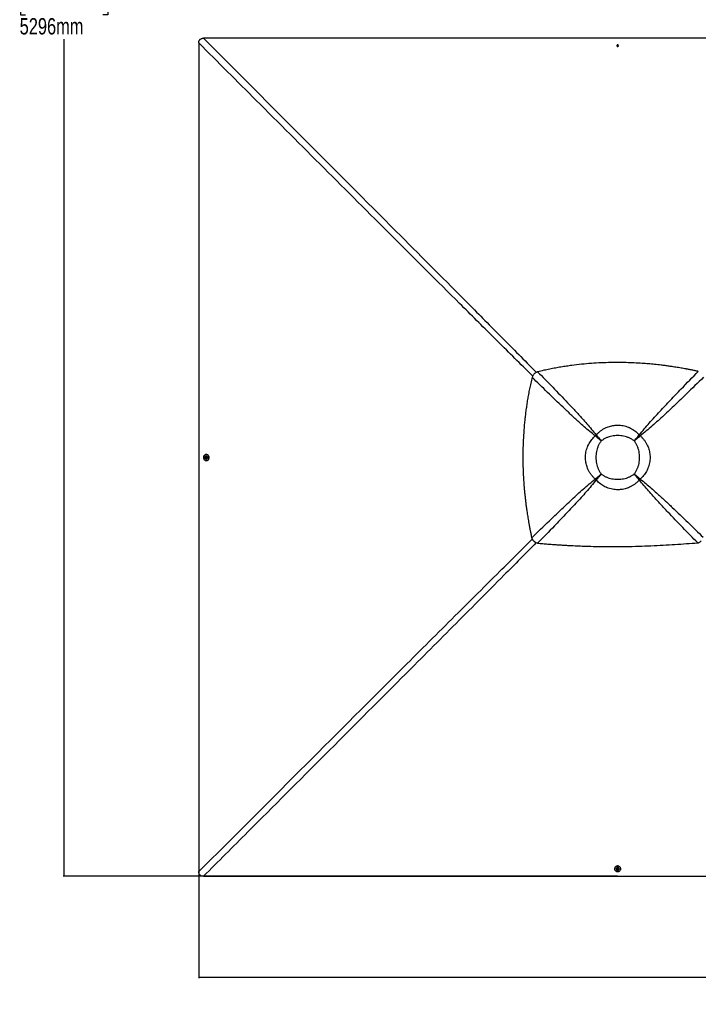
# Model space of a CAD drawing. Header units: millimetres. Extents: x 20 to 22981, y 40 to 19992.
# Tile 71 of 158: x 386 to 4544, y 8615 to 14651. Entities that reach past the tile are written whole.
import ezdxf

# ---------------------------------------------------------------- set-up
doc = ezdxf.new("R2010")
doc.units = ezdxf.units.MM
doc.header["$LTSCALE"] = 2
doc.layers.add('COMPONENT_GEOMETRY', color=7, linetype='Continuous')
doc.styles.add('SLDTEXTSTYLE0', font='TXT', dxfattribs={"width": 0.75})
doc.dimstyles.new('SLDDIMSTYLE0', dxfattribs={"dimtxt": 100, "dimasz": 6.604, "dimexe": 0, "dimexo": 0.0625, "dimgap": 25, "dimtad": 0, "dimtih": 1, "dimtoh": 1, "dimdec": 0, "dimrnd": 1e-09, "dimzin": 12, "dimdsep": 46, "dimtxsty": 'SLDTEXTSTYLE0', "dimsah": 1, "dimcen": 0.09, "dimadec": 0, "dimazin": 3, "dimtfac": 1, "dimtdec": 0, "dimtofl": 0, "dimtmove": 0, "dimatfit": 3, "dimfxl": 1, "dimfrac": 2, "dimtolj": 1, "dimtzin": 12, "dimarcsym": 0})

# ---------------------------------------------------------------- blocks, each defined once
blk = doc.blocks.new('_D_1')
at = {"layer": 'COMPONENT_GEOMETRY', "color": 7}
for p, q in [((4049.4, 19991.6), (652.3, 19991.6)), ((658.7, 19991.6), (658.7, 14860)), ((421.7, 14839.7), (391.2, 14839.7)), ((391.2, 14839.7), (391.2, 14680.9)), ((895.7, 14839.7), (926.2, 14839.7)), ((926.2, 14839.7), (926.2, 14680.9)), ((391.2, 14680.9), (421.7, 14680.9)), ((926.2, 14680.9), (895.7, 14680.9)), ((658.7, 9399.7), (658.7, 14531.3)), ((4049.4, 9399.7), (652.3, 9399.7))]:
    blk.add_line(p, q, dxfattribs=at)
for points in [[(658.7, 19991.6), (657.7, 19985), (659.7, 19985)], [(658.7, 9399.7), (659.7, 9406.3), (657.7, 9406.3)]]:
    blk.add_solid(points, dxfattribs=at)
at = {"layer": 'COMPONENT_GEOMETRY', "color": 7, "char_height": 100, "attachment_point": 1, "style": 'SLDTEXTSTYLE0'}
for s, insert in [('17\'4.50"', (421.7, 14809.8)), ('5296mm', (385.9, 14660.2))]:
    blk.add_mtext(s, dxfattribs=dict(at, insert=insert))
blk = doc.blocks.new('_D_2')
at = {"layer": 'COMPONENT_GEOMETRY', "color": 7}
for p, q in [((1483.4, 11965.7), (1483.4, 8775.3)), ((12075.2, 11965.7), (12075.2, 8775.3)), ((6542.3, 8925.7), (6511.8, 8925.7)), ((6511.8, 8925.7), (6511.8, 8767)), ((7016.3, 8925.7), (7046.8, 8925.7)), ((7046.8, 8925.7), (7046.8, 8767)), ((1483.4, 8781.7), (6459.3, 8781.7)), ((6511.8, 8767), (6542.3, 8767)), ((7046.8, 8767), (7016.3, 8767)), ((12075.2, 8781.7), (7099.3, 8781.7))]:
    blk.add_line(p, q, dxfattribs=at)
for points in [[(1483.4, 8781.7), (1490, 8780.7), (1490, 8782.7)], [(12075.2, 8781.7), (12068.6, 8782.7), (12068.6, 8780.7)]]:
    blk.add_solid(points, dxfattribs=at)
at = {"layer": 'COMPONENT_GEOMETRY', "color": 7, "char_height": 100, "attachment_point": 1, "style": 'SLDTEXTSTYLE0'}
for s, insert in [('17\'4.50"', (6542.3, 8895.9)), ('5296mm', (6506.5, 8746.3))]:
    blk.add_mtext(s, dxfattribs=dict(at, insert=insert))

msp = doc.modelspace()

# ---------------------------------------------------------------- linework, layer by layer
at = {"color": 7, "linetype": 'Continuous', "lineweight": 25}
for p, q in [((4046.72, 14491.04), (4048.69, 14493.54)), ((4048.2, 14488.29), (4046.72, 14491.04)), ((4047.2, 14490.16), (4047.7, 14490.79)), ((4047.7, 14490.79), (4048.69, 14492.04)), ((4051.66, 14488.05), (4048.2, 14488.29)), ((4048.69, 14493.54), (4052.14, 14493.29)), ((4048.69, 14492.04), (4048.69, 14493.54)), ((4048.69, 14492.04), (4050.41, 14491.92)), ((4050.41, 14491.92), (4052.14, 14491.8)), ((4053.63, 14490.55), (4051.66, 14488.05)), ((4052.14, 14493.29), (4053.63, 14490.55)), ((4052.14, 14491.8), (4052.14, 14493.29)), ((4052.14, 14491.8), (4052.88, 14490.42)), ((4052.88, 14490.42), (4053.14, 14489.93)), ((3539.12, 12479.16), (3539.23, 12479.27)), ((3914.16, 12098.91), (3913.02, 12099.82)), ((3919.15, 12103.89), (3918.24, 12105.03)), ((3922.13, 12092.53), (3922.13, 12092.53)), ((3925.53, 12095.93), (3925.53, 12095.93)), ((4182.54, 12103.88), (4183.45, 12105.01)), ((4187.52, 12098.9), (4188.66, 12099.81)), ((3949.56, 12068.49), (3949.56, 12068.49)), ((4152.14, 12068.49), (4152.14, 12068.49)), ((1523.16, 11965.05), (1523.41, 11968.5)), ((1525.66, 11963.08), (1523.16, 11965.05)), ((1524.65, 11965.04), (1523.16, 11965.05)), ((1523.41, 11968.5), (1526.16, 11969.98)), ((1524.9, 11968.5), (1523.41, 11968.5)), ((1524.65, 11965.04), (1524.77, 11966.77)), ((1525.9, 11964.06), (1524.65, 11965.04)), ((1524.77, 11966.77), (1524.9, 11968.5)), ((1524.9, 11968.5), (1526.27, 11969.24)), ((1528.41, 11964.56), (1525.66, 11963.08)), ((1526.54, 11963.55), (1525.9, 11964.06)), ((1526.16, 11969.98), (1528.66, 11968.01)), ((1526.27, 11969.24), (1526.77, 11969.5)), ((1528.15, 11957.02), (1528.51, 11957.02)), ((1528.56, 11976.02), (1528.2, 11976.02)), ((1528.66, 11968.01), (1528.41, 11964.56)), ((1530.25, 11985.32), (1528.58, 11985.32)), ((1528.49, 11947.72), (1530.16, 11947.72)), ((3914.15, 11835.49), (3913.01, 11834.58)), ((3919.14, 11830.5), (3918.23, 11829.36)), ((3949.56, 11865.92), (3949.56, 11865.92)), ((4152.14, 11865.92), (4152.14, 11865.92)), ((4176.18, 11838.48), (4176.18, 11838.48)), ((4179.58, 11841.88), (4179.58, 11841.88)), ((4182.56, 11830.51), (4183.47, 11829.38)), ((4187.54, 11835.5), (4188.68, 11834.59)), ((4031.37, 9446.51), (4031.37, 9444.84)), ((4040.67, 9444.86), (4040.67, 9444.5)), ((4046.73, 9442.51), (4048.7, 9445.01)), ((4048.21, 9439.76), (4046.73, 9442.51)), ((4047.46, 9442.62), (4047.2, 9443.11)), ((4048.2, 9441.25), (4047.46, 9442.62)), ((4048.2, 9441.25), (4048.21, 9439.76)), ((4049.93, 9441.12), (4048.2, 9441.25)), ((4051.66, 9439.51), (4048.21, 9439.76)), ((4048.7, 9445.01), (4052.15, 9444.76)), ((4051.65, 9441), (4049.93, 9441.12)), ((4052.64, 9442.25), (4051.65, 9441)), ((4051.65, 9441), (4051.66, 9439.51)), ((4053.63, 9442.01), (4051.66, 9439.51)), ((4052.15, 9444.76), (4053.63, 9442.01)), ((4053.15, 9442.9), (4052.64, 9442.25)), ((4059.67, 9444.55), (4059.67, 9444.91)), ((4068.97, 9444.93), (4068.97, 9446.61))]:
    msp.add_line(p, q, dxfattribs=at)
at = {"color": 8, "linetype": 'Continuous', "lineweight": 25}
for p, q in [((3922.13, 12092.53), (3914.43, 12099.18)), ((3918.9, 12103.64), (3925.53, 12095.93)), ((4176.17, 12095.92), (4182.82, 12103.6)), ((4187.25, 12099.17), (4179.57, 12092.52)), ((3914.43, 11835.21), (3922.12, 11841.87)), ((3925.52, 11838.47), (3918.86, 11830.78)), ((4182.83, 11830.79), (4176.18, 11838.48)), ((4179.58, 11841.88), (4187.29, 11835.25))]:
    msp.add_line(p, q, dxfattribs=at)
at = {"color": 7, "linetype": 'Continuous', "lineweight": 25, "flags": 128}
for points in [[(1483.27, 14508.17), (1483.3, 13878.82), (1483.33, 13249.46), (1483.35, 12608.87), (1483.35, 11968.27)], [(4051.92, 14536.84), (3411.32, 14536.84), (2770.72, 14536.86), (2141.36, 14536.89), (1512, 14536.92)], [(4050.56, 14494.95), (4048.72, 14494.76), (4047.1, 14493.97), (4045.95, 14492.7), (4045.44, 14491.13), (4045.65, 14489.52), (4046.55, 14488.1), (4048.01, 14487.09), (4049.79, 14486.64), (4051.63, 14486.83), (4053.25, 14487.62), (4054.4, 14488.89), (4054.91, 14490.45), (4054.69, 14492.07), (4053.79, 14493.49), (4052.34, 14494.5), (4050.56, 14494.95)], [(6535.83, 14536.92), (5962.48, 14536.89), (5333.11, 14536.86), (4692.52, 14536.84), (4051.92, 14536.84)], [(4053.1, 14489.87), (4053.02, 14490.1), (4052.88, 14490.42)], [(1483.35, 11968.27), (1483.35, 11327.67), (1483.33, 10687.07), (1483.3, 10057.72), (1483.27, 9428.37)], [(1524.63, 11984.79), (1521.57, 11983.57), (1518.79, 11981.69), (1516.37, 11979.23), (1514.43, 11976.29), (1513.02, 11972.96), (1512.21, 11969.4), (1512.03, 11965.72), (1512.49, 11962.07), (1513.56, 11958.59), (1515.2, 11955.42), (1517.36, 11952.67), (1519.95, 11950.46), (1522.87, 11948.86), (1526, 11947.94), (1529.24, 11947.74), (1532.44, 11948.26), (1535.5, 11949.48), (1538.29, 11951.35), (1540.7, 11953.81), (1542.65, 11956.76), (1544.05, 11960.08), (1544.86, 11963.65), (1545.04, 11967.33), (1544.59, 11970.98), (1543.52, 11974.46), (1541.87, 11977.63), (1539.71, 11980.38), (1537.12, 11982.59), (1534.21, 11984.19), (1531.07, 11985.1), (1527.84, 11985.31), (1524.63, 11984.79)], [(1520.45, 11962.91), (1520.71, 11962.26), (1522, 11960.13), (1523.74, 11958.47), (1525.81, 11957.41), (1528.06, 11957.02), (1530.32, 11957.34), (1532.41, 11958.35), (1534.2, 11959.95), (1535.53, 11962.05), (1536.32, 11964.47), (1536.51, 11967.05), (1536.07, 11969.59), (1535.06, 11971.9), (1533.53, 11973.82), (1531.6, 11975.19), (1529.42, 11975.92), (1527.15, 11975.95), (1524.95, 11975.28), (1522.99, 11973.97), (1521.42, 11972.1), (1520.47, 11970.18)], [(1521.75, 11966.91), (1521.94, 11965.07), (1522.73, 11963.45), (1524, 11962.3), (1525.57, 11961.8), (1527.19, 11962.01), (1528.61, 11962.91), (1529.62, 11964.36), (1530.07, 11966.15), (1529.88, 11967.99), (1529.09, 11969.61), (1527.82, 11970.76), (1526.25, 11971.26), (1524.63, 11971.05), (1523.21, 11970.15), (1522.2, 11968.7), (1521.75, 11966.91)], [(1526.83, 11969.45), (1526.59, 11969.38), (1526.27, 11969.24)], [(1528.51, 11957.02), (1530.68, 11957.34), (1532.78, 11958.34), (1534.56, 11959.95), (1535.9, 11962.05), (1536.68, 11964.47), (1536.87, 11967.05), (1536.44, 11969.59), (1535.42, 11971.9), (1533.89, 11973.82), (1531.96, 11975.19), (1529.78, 11975.92), (1528.56, 11976.02)], [(1530.16, 11947.72), (1530.91, 11947.74), (1534.11, 11948.26), (1537.17, 11949.48), (1539.96, 11951.35), (1542.37, 11953.81), (1544.32, 11956.76), (1545.72, 11960.08), (1546.53, 11963.65), (1546.71, 11967.33), (1546.26, 11970.98), (1545.19, 11974.45), (1543.54, 11977.63), (1541.38, 11980.37), (1538.79, 11982.59), (1535.88, 11984.18), (1532.74, 11985.1), (1530.25, 11985.32)], [(4068.97, 9446.61), (4068.95, 9447.26), (4068.44, 9450.46), (4067.22, 9453.52), (4065.35, 9456.31), (4062.9, 9458.72), (4059.95, 9460.67), (4056.63, 9462.07), (4053.06, 9462.88), (4049.38, 9463.06), (4045.73, 9462.61), (4042.25, 9461.54), (4039.08, 9459.89), (4036.33, 9457.73), (4034.11, 9455.15), (4032.51, 9452.23), (4031.59, 9449.09), (4031.37, 9446.51)], [(4031.9, 9440.98), (4033.12, 9437.93), (4034.99, 9435.14), (4037.44, 9432.72), (4040.39, 9430.78), (4043.71, 9429.37), (4047.28, 9428.57), (4050.96, 9428.38), (4054.6, 9428.84), (4058.08, 9429.91), (4061.26, 9431.55), (4064.01, 9433.71), (4066.22, 9436.3), (4067.83, 9439.22), (4068.75, 9442.35), (4068.95, 9445.59), (4068.44, 9448.79), (4067.23, 9451.85), (4065.35, 9454.64), (4062.9, 9457.05), (4059.96, 9459), (4056.64, 9460.4), (4053.07, 9461.21), (4049.39, 9461.39), (4045.74, 9460.94), (4042.26, 9459.87), (4039.08, 9458.22), (4036.34, 9456.06), (4034.12, 9453.48), (4032.52, 9450.56), (4031.6, 9447.42), (4031.39, 9444.19), (4031.9, 9440.98)], [(4059.67, 9444.91), (4059.35, 9447.03), (4058.36, 9449.13), (4056.75, 9450.91), (4054.66, 9452.25), (4052.23, 9453.04), (4049.66, 9453.22), (4047.11, 9452.79), (4044.8, 9451.77), (4042.89, 9450.24), (4041.51, 9448.31), (4040.78, 9446.13), (4040.67, 9444.86)], [(4053.83, 9436.82), (4054.42, 9437.06), (4056.56, 9438.35), (4058.22, 9440.09), (4059.28, 9442.17), (4059.67, 9444.41), (4059.35, 9446.67), (4058.36, 9448.77), (4056.75, 9450.55), (4054.66, 9451.88), (4052.23, 9452.67), (4049.66, 9452.86), (4047.12, 9452.43), (4044.8, 9451.41), (4042.89, 9449.88), (4041.51, 9447.95), (4040.78, 9445.77), (4040.74, 9443.5), (4041.41, 9441.3), (4042.72, 9439.34), (4044.59, 9437.77), (4046.56, 9436.8)], [(4049.79, 9438.1), (4051.63, 9438.29), (4053.25, 9439.08), (4054.4, 9440.36), (4054.91, 9441.92), (4054.7, 9443.54), (4053.8, 9444.96), (4052.35, 9445.97), (4050.57, 9446.42), (4048.73, 9446.23), (4047.11, 9445.44), (4045.95, 9444.17), (4045.44, 9442.6), (4045.65, 9440.98), (4046.55, 9439.56), (4048.01, 9438.55), (4049.79, 9438.1)], [(4047.25, 9443.17), (4047.32, 9442.94), (4047.46, 9442.62)], [(1512.02, 9399.62), (2141.37, 9399.66), (2770.72, 9399.68), (3411.32, 9399.7), (4051.92, 9399.71)], [(4051.92, 9399.71), (4692.52, 9399.7), (5333.11, 9399.68), (5962.47, 9399.66), (6591.82, 9399.62)]]:
    msp.add_lwpolyline(points, dxfattribs=at)
at = {"color": 7, "linetype": 'Continuous', "lineweight": 25}
for centre, radius, start, end in [((4050.16, 14486.23), 10.63, 85.897209, 110.616729), ((4049.65, 14489.24), 2.49, 141.546356, 162.210173), ((4050.13, 14488.77), 3.16, 84.900197, 140.208639), ((4050.27, 14488.9), 3.02, 30.21712, 87.297031), ((4050.16, 14486.23), 10.63, 69.101517, 85.897209), ((4094.97, 11922.95), 253.75, 134.145625, 135.810075), ((4088.2, 11929.73), 242.71, 134.145625, 135.810075), ((4040.84, 11977.22), 165.49, 134.168268, 135.832542), ((4040.79, 11977.18), 165.49, 134.145625, 135.810075), ((4060.82, 11977.17), 165.55, 44.168895, 45.831105), ((4013.36, 11929.71), 242.81, 44.168895, 45.831105), ((4006.58, 11922.93), 253.85, 44.168895, 45.831105), ((1530.45, 11966.52), 10.63, 175.891314, 199.85526), ((1530.45, 11966.52), 10.63, 159.861386, 175.891314), ((1527.92, 11966.49), 3.16, 174.903399, 230.265117), ((1527.79, 11966.63), 3.02, 120.162125, 177.277605), ((1527.45, 11966.01), 2.5, 231.58858, 252.384701), ((4094.96, 12011.31), 253.65, 224.166692, 225.833308), ((4088.18, 12004.54), 242.62, 224.166692, 225.833308), ((4040.78, 11957.13), 165.42, 224.166692, 225.833308), ((4060.87, 11957.19), 165.49, 314.167458, 315.831732), ((4060.83, 11957.14), 165.49, 314.189925, 315.854375), ((4013.37, 12004.55), 242.71, 314.189925, 315.854375), ((4006.59, 12011.32), 253.75, 314.189925, 315.854375), ((4050.17, 9446.8), 10.63, 250.14474, 265.89078), ((4050.07, 9444.14), 3.02, 210.104404, 267.289948), ((4050.17, 9446.8), 10.63, 265.89078, 290.138614), ((4050.21, 9444.28), 3.16, 264.918237, 320.225388), ((4050.68, 9443.81), 2.5, 321.532823, 342.582935)]:
    msp.add_arc(centre, radius, start, end, dxfattribs=at)
for points, knots in [([(1483.27, 14508.17), (1483.32, 14509.89), (1483.42, 14513.32), (1484.31, 14518.12), (1485.78, 14522.45), (1487.81, 14526.25), (1490.55, 14529.59), (1494.68, 14533), (1500.05, 14535.42), (1506.24, 14536.74), (1510.08, 14536.86), (1512, 14536.92)], [0, 0, 0, 0, 0.1112531, 0.2223537, 0.3145661, 0.4066477, 0.4996092, 0.5925693, 0.7513863, 0.8755663, 1, 1, 1, 1]), ([(4544.42, 12494.97), (4542.27, 12495.42), (4537.56, 12496.41), (4529.85, 12498.01), (4520.91, 12499.84), (4511.39, 12501.75), (4502.22, 12503.56), (4493.97, 12505.16), (4486.99, 12506.49), (4480.93, 12507.64), (4475.65, 12508.62), (4466.73, 12510.27), (4454.56, 12512.46), (4438.51, 12515.25), (4422.71, 12517.89), (4406.8, 12520.45), (4387.81, 12523.38), (4365.91, 12526.57), (4341.2, 12529.91), (4311.64, 12533.6), (4277.28, 12537.41), (4238.22, 12541.07), (4196.25, 12544.3), (4151.21, 12546.89), (4102.94, 12548.63), (4055.43, 12549.31), (4004.15, 12548.95), (3948.85, 12547.22), (3889.23, 12543.7), (3829.09, 12538.45), (3778, 12532.5), (3735.84, 12526.62), (3702.68, 12521.44), (3668.72, 12515.58), (3633.74, 12508.9), (3597.32, 12501.32), (3572.62, 12495.57), (3559.93, 12492.61)], [0, 0, 0, 0, 0.00663106, 0.01455717, 0.02379078, 0.03423332, 0.04389749, 0.05203429, 0.05964357, 0.06536948, 0.07069732, 0.07584895, 0.09279267, 0.10806897, 0.12509115, 0.14120892, 0.15677617, 0.18316992, 0.20807902, 0.23213992, 0.27316655, 0.31254866, 0.35067678, 0.40032619, 0.44884076, 0.49659612, 0.54386747, 0.60373282, 0.66371481, 0.72430329, 0.78608312, 0.8191459, 0.85292818, 0.88753066, 0.92333347, 0.96057897, 1, 1, 1, 1]), ([(4183.45, 12105.01), (4193.29, 12117.48), (4212.96, 12142.41), (4244.14, 12178.32), (4275.88, 12213.82), (4318.95, 12260.63), (4373.59, 12318.55), (4452.34, 12400.56), (4509.52, 12459.19), (4544.42, 12494.97)], [0, 0, 0, 0, 0.0895505, 0.1791159, 0.2688698, 0.3586256, 0.5384695, 0.7183323, 1, 1, 1, 1]), ([(3525.77, 12458.45), (3522.94, 12446.32), (3517.43, 12422.7), (3510.14, 12387.85), (3503.67, 12354.34), (3497.96, 12321.79), (3492.9, 12290.01), (3488.42, 12258.79), (3484.47, 12228.03), (3479.8, 12186.73), (3475.1, 12134.89), (3471.28, 12072.39), (3469.53, 12017.56), (3469.12, 11970.16), (3469.5, 11929.98), (3470.63, 11889.33), (3472.53, 11848), (3475.26, 11805.75), (3478.29, 11769.39), (3481.27, 11739.05), (3483.89, 11714.85), (3486.86, 11689.9), (3490.23, 11663.98), (3493.45, 11641.14), (3496.4, 11621.48), (3498.96, 11605.18), (3501.76, 11588.05), (3504.13, 11574.12), (3506.01, 11563.47), (3507.27, 11556.37), (3508.63, 11548.86), (3510.11, 11540.88), (3511.53, 11533.31), (3512.97, 11525.75), (3514.5, 11517.84), (3516.33, 11508.5), (3518.31, 11498.64), (3520.22, 11489.25), (3521.9, 11481.16), (3522.94, 11476.22), (3523.41, 11473.98)], [0, 0, 0, 0, 0.03767444, 0.07334536, 0.10765732, 0.14083664, 0.17324095, 0.20494008, 0.23616593, 0.26694797, 0.33053964, 0.39340961, 0.45612739, 0.49621944, 0.53662085, 0.57749199, 0.6190796, 0.66160723, 0.7054231, 0.72929979, 0.75372767, 0.77898768, 0.8052209, 0.83271031, 0.84869753, 0.86530196, 0.88258759, 0.90114952, 0.90802216, 0.91526504, 0.92295176, 0.93107835, 0.93979002, 0.94623625, 0.95435235, 0.96412261, 0.97501807, 0.98475674, 0.99307937, 1, 1, 1, 1]), ([(3539.12, 12479.16), (3537.69, 12477.63), (3534.81, 12474.55), (3529.98, 12467.79), (3527.44, 12462.16), (3525.77, 12458.45)], [0, 0, 0, 0, 0.253108, 0.5086806, 1, 1, 1, 1]), ([(3913.02, 12099.82), (3901.52, 12108.87), (3878.52, 12126.97), (3845.33, 12155.56), (3807.16, 12189.62), (3764.04, 12229.26), (3699.97, 12289.62), (3620.51, 12365.97), (3557.35, 12427.62), (3525.77, 12458.45)], [0, 0, 0, 0, 0.0830755, 0.1661799, 0.2492822, 0.3742524, 0.4992252, 0.7496044, 1, 1, 1, 1]), ([(3559.93, 12492.61), (3558.04, 12491.81), (3554.31, 12490.25), (3548.95, 12487.17), (3543.84, 12483.59), (3540.76, 12480.71), (3539.23, 12479.27)], [0, 0, 0, 0, 0.248548, 0.4910203, 0.7467369, 1, 1, 1, 1]), ([(3559.93, 12492.61), (3590.66, 12461.07), (3652.12, 12398), (3728.27, 12318.61), (3788.53, 12254.56), (3828.18, 12211.35), (3862.3, 12173.06), (3891, 12139.71), (3909.16, 12116.59), (3918.24, 12105.03)], [0, 0, 0, 0, 0.2498248, 0.4996602, 0.6246523, 0.7496417, 0.8331029, 0.916566, 1, 1, 1, 1]), ([(4576.52, 12458.73), (4541.44, 12424.51), (4483.56, 12368.07), (4402.35, 12290.09), (4344.53, 12235.55), (4297.77, 12192.5), (4262.22, 12160.71), (4226.21, 12129.43), (4201.18, 12109.68), (4188.66, 12099.81)], [0, 0, 0, 0, 0.277695, 0.4581314, 0.6385805, 0.7288749, 0.8191674, 0.9095913, 1, 1, 1, 1]), ([(3918.24, 12105.03), (3922.02, 12109.01), (3929.62, 12117.01), (3942.38, 12127.83), (3956.17, 12137.65), (3968.72, 12144.89), (3980.94, 12150.77), (3992.67, 12155.48), (4006.49, 12159.75), (4020.8, 12162.89), (4035.65, 12164.85), (4051.22, 12165.54), (4067.42, 12164.77), (4084.06, 12162.37), (4100.64, 12158.31), (4113.34, 12153.82), (4125.15, 12148.75), (4136.09, 12143.24), (4149.34, 12135.07), (4161.98, 12125.66), (4173.45, 12115.62), (4180.28, 12108.39), (4183.45, 12105.01)], [0, 0, 0, 0, 0.0549654, 0.1103338, 0.1670488, 0.2242641, 0.2550707, 0.3026498, 0.3505537, 0.399494, 0.4487973, 0.4999722, 0.5549529, 0.610451, 0.6676055, 0.7253351, 0.7448706, 0.7960986, 0.8477126, 0.900497, 0.9536637, 1, 1, 1, 1]), ([(3913.01, 11834.58), (3909.02, 11838.36), (3901.02, 11845.96), (3890.21, 11858.71), (3880.38, 11872.5), (3873.14, 11885.06), (3867.25, 11897.28), (3862.54, 11909.02), (3858.27, 11922.84), (3855.13, 11937.15), (3853.17, 11952), (3852.48, 11967.57), (3853.25, 11983.77), (3855.65, 12000.41), (3859.71, 12017), (3864.2, 12029.7), (3869.27, 12041.5), (3874.78, 12052.44), (3882.95, 12065.69), (3892.36, 12078.33), (3902.4, 12089.81), (3909.65, 12096.64), (3913.02, 12099.82)], [0, 0, 0, 0, 0.0549576, 0.1103181, 0.1670249, 0.2242321, 0.2551085, 0.3026777, 0.3505716, 0.3995016, 0.4487947, 0.4999722, 0.5549451, 0.6104354, 0.6675819, 0.7253037, 0.7448328, 0.7960513, 0.8476559, 0.9004307, 0.9535877, 1, 1, 1, 1]), ([(3949.56, 12068.49), (3945.35, 12072.06), (3936.97, 12079.16), (3924.67, 12089.71), (3916.9, 12096.46), (3913.03, 12099.82)], [0, 0, 0, 0, 0.3362877, 0.6695345, 1, 1, 1, 1]), ([(3949.56, 12068.49), (3945.48, 12071.95), (3937.36, 12078.85), (3925.45, 12089.1), (3917.92, 12095.64), (3914.17, 12098.9)], [0, 0, 0, 0, 0.3362888, 0.6695357, 1, 1, 1, 1]), ([(3918.24, 12105.03), (3921.6, 12101.16), (3928.34, 12093.39), (3938.9, 12081.09), (3946, 12072.7), (3949.56, 12068.49)], [0, 0, 0, 0, 0.3304598, 0.6637068, 1, 1, 1, 1]), ([(3919.15, 12103.89), (3922.41, 12100.14), (3928.96, 12092.61), (3939.21, 12080.7), (3946.1, 12072.57), (3949.56, 12068.49)], [0, 0, 0, 0, 0.3304587, 0.6637057, 1, 1, 1, 1]), ([(4152.14, 12068.49), (4147.28, 12072), (4137.54, 12079.02), (4121.42, 12087.15), (4104.53, 12093.53), (4086.96, 12097.97), (4068.99, 12100.62), (4050.84, 12101.49), (4032.7, 12100.61), (4014.73, 12097.97), (3997.17, 12093.53), (3980.27, 12087.15), (3964.16, 12079.02), (3954.42, 12072), (3949.56, 12068.49)], [0, 0, 0, 0, 0.0828515, 0.1660466, 0.2489792, 0.3325712, 0.4164006, 0.5000366, 0.5836691, 0.667495, 0.7510837, 0.8339954, 0.9171693, 1, 1, 1, 1]), ([(4152.14, 12068.49), (4155.7, 12072.7), (4162.8, 12081.08), (4173.35, 12093.38), (4180.1, 12101.15), (4183.45, 12105.01)], [0, 0, 0, 0, 0.33629168, 0.6695387, 1, 1, 1, 1]), ([(4152.14, 12068.49), (4155.6, 12072.57), (4162.49, 12080.69), (4172.74, 12092.6), (4179.28, 12100.13), (4182.54, 12103.88)], [0, 0, 0, 0, 0.3362927, 0.6695399, 1, 1, 1, 1]), ([(4188.66, 12099.81), (4184.79, 12096.45), (4177.02, 12089.7), (4164.73, 12079.15), (4156.35, 12072.06), (4152.14, 12068.49)], [0, 0, 0, 0, 0.3304613, 0.6637083, 1, 1, 1, 1]), ([(4187.52, 12098.9), (4183.78, 12095.64), (4176.25, 12089.09), (4164.34, 12078.84), (4156.22, 12071.95), (4152.14, 12068.49)], [0, 0, 0, 0, 0.3304601, 0.6637073, 1, 1, 1, 1]), ([(4188.66, 12099.81), (4192.65, 12096.02), (4200.65, 12088.42), (4211.47, 12075.67), (4221.29, 12061.88), (4228.53, 12049.32), (4234.42, 12037.1), (4239.13, 12025.37), (4243.4, 12011.55), (4246.54, 11997.24), (4248.5, 11982.39), (4249.19, 11966.81), (4248.41, 11950.61), (4246.02, 11933.98), (4241.96, 11917.39), (4237.47, 11904.69), (4232.4, 11892.89), (4226.89, 11881.95), (4218.72, 11868.7), (4209.32, 11856.05), (4199.28, 11844.59), (4192.04, 11837.77), (4188.68, 11834.59)], [0, 0, 0, 0, 0.0549654, 0.1103337, 0.1670482, 0.224263, 0.2551231, 0.3027014, 0.3506043, 0.3995436, 0.4488461, 0.5000386, 0.5550193, 0.6105173, 0.6676717, 0.7254012, 0.744923, 0.7961467, 0.8477565, 0.9005364, 0.9536985, 1, 1, 1, 1]), ([(3949.56, 12068.49), (3946.06, 12063.63), (3939.03, 12053.89), (3930.91, 12037.77), (3924.53, 12020.87), (3920.09, 12003.3), (3917.45, 11985.34), (3916.58, 11967.2), (3917.45, 11949.06), (3920.1, 11931.09), (3924.53, 11913.52), (3930.91, 11896.63), (3939.04, 11880.51), (3946.06, 11870.78), (3949.56, 11865.92)], [0, 0, 0, 0, 0.08285848, 0.16606082, 0.24900052, 0.33258553, 0.41640766, 0.50003658, 0.58366206, 0.66748072, 0.75106236, 0.83398119, 0.91716235, 1, 1, 1, 1]), ([(4152.14, 11865.92), (4155.64, 11870.78), (4162.67, 11880.51), (4170.8, 11896.62), (4177.18, 11913.52), (4181.61, 11931.09), (4184.26, 11949.05), (4185.14, 11967.2), (4184.26, 11985.34), (4181.62, 12003.31), (4177.18, 12020.88), (4170.8, 12037.78), (4162.67, 12053.89), (4155.64, 12063.63), (4152.14, 12068.49)], [0, 0, 0, 0, 0.0828307, 0.1660046, 0.2489163, 0.332505, 0.4163309, 0.4999634, 0.5835994, 0.6674288, 0.7510208, 0.8339534, 0.9171485, 1, 1, 1, 1]), ([(3523.41, 11473.98), (3559.44, 11509.12), (3618.17, 11566.41), (3700.16, 11645.11), (3757.75, 11699.43), (3804.33, 11742.29), (3839.74, 11773.94), (3875.61, 11805.08), (3900.55, 11824.75), (3913.01, 11834.58)], [0, 0, 0, 0, 0.2839175, 0.4627989, 0.6416931, 0.7312098, 0.8207246, 0.9103698, 1, 1, 1, 1]), ([(3913.01, 11834.58), (3916.88, 11837.94), (3924.66, 11844.69), (3936.96, 11855.25), (3945.35, 11862.35), (3949.56, 11865.92)], [0, 0, 0, 0, 0.3304639, 0.6637107, 1, 1, 1, 1]), ([(3914.15, 11835.49), (3917.9, 11838.75), (3925.43, 11845.3), (3937.35, 11855.56), (3945.48, 11862.45), (3949.56, 11865.92)], [0, 0, 0, 0, 0.3304628, 0.6637096, 1, 1, 1, 1]), ([(3949.56, 11865.92), (3946, 11861.7), (3938.9, 11853.31), (3928.34, 11841.01), (3921.59, 11833.23), (3918.23, 11829.36)], [0, 0, 0, 0, 0.3362893, 0.669536, 1, 1, 1, 1]), ([(3949.56, 11865.92), (3946.1, 11861.83), (3939.2, 11853.7), (3928.95, 11841.79), (3922.4, 11834.25), (3919.14, 11830.5)], [0, 0, 0, 0, 0.33629034, 0.66953719, 1, 1, 1, 1]), ([(3949.56, 11865.92), (3949.51, 11865.85), (3947.46, 11863.48), (3943.39, 11858.78), (3937.37, 11851.9), (3931.37, 11845.07), (3927.47, 11840.67), (3925.52, 11838.47)], [0, 0, 0, 0, 0.00706978, 0.25198647, 0.49897487, 0.7483931, 1, 1, 1, 1]), ([(3949.56, 11865.92), (3954.42, 11862.41), (3964.16, 11855.39), (3980.28, 11847.26), (3997.17, 11840.88), (4014.74, 11836.45), (4032.7, 11833.8), (4050.84, 11832.93), (4068.99, 11833.8), (4086.95, 11836.44), (4104.52, 11840.88), (4121.42, 11847.26), (4137.54, 11855.39), (4147.28, 11862.41), (4152.14, 11865.92)], [0, 0, 0, 0, 0.0828376, 0.1660188, 0.2489376, 0.3325193, 0.4163379, 0.4999634, 0.5835923, 0.6674145, 0.7509995, 0.8339392, 0.9171415, 1, 1, 1, 1]), ([(4152.14, 11865.92), (4156.35, 11862.35), (4164.74, 11855.25), (4177.03, 11844.7), (4184.81, 11837.95), (4188.68, 11834.59)], [0, 0, 0, 0, 0.3362932, 0.6695402, 1, 1, 1, 1]), ([(4183.46, 11829.38), (4180.1, 11833.25), (4173.36, 11841.02), (4162.8, 11853.32), (4155.71, 11861.7), (4152.14, 11865.92)], [0, 0, 0, 0, 0.3304655, 0.6637123, 1, 1, 1, 1]), ([(4182.55, 11830.52), (4179.29, 11834.27), (4172.74, 11841.8), (4162.5, 11853.71), (4155.6, 11861.84), (4152.14, 11865.92)], [0, 0, 0, 0, 0.3304643, 0.6637113, 1, 1, 1, 1]), ([(4152.14, 11865.92), (4156.22, 11862.45), (4164.35, 11855.56), (4176.26, 11845.31), (4183.79, 11838.76), (4187.54, 11835.5)], [0, 0, 0, 0, 0.3362943, 0.6695413, 1, 1, 1, 1]), ([(4188.68, 11834.59), (4200.14, 11825.59), (4223.07, 11807.58), (4256.16, 11779.13), (4294.23, 11745.23), (4337.22, 11705.8), (4401.1, 11645.73), (4480.32, 11569.75), (4543.3, 11508.4), (4574.78, 11477.72)], [0, 0, 0, 0, 0.0830759, 0.1661805, 0.249283, 0.3742529, 0.4992254, 0.7496044, 1, 1, 1, 1]), ([(3918.23, 11829.36), (3908.44, 11816.95), (3888.85, 11792.11), (3857.81, 11756.34), (3826.21, 11720.98), (3783.32, 11674.36), (3728.91, 11616.67), (3650.78, 11535.28), (3594.13, 11477.19), (3559.68, 11441.86)], [0, 0, 0, 0, 0.0897639, 0.1795426, 0.2695103, 0.35948, 0.5397535, 0.7200459, 1, 1, 1, 1]), ([(4183.47, 11829.38), (4179.68, 11825.39), (4172.09, 11817.39), (4159.33, 11806.57), (4145.55, 11796.74), (4132.98, 11789.5), (4120.76, 11783.6), (4109.01, 11778.89), (4095.2, 11774.62), (4080.89, 11771.48), (4066.04, 11769.53), (4050.46, 11768.84), (4034.26, 11769.61), (4017.62, 11772), (4001.04, 11776.06), (3988.34, 11780.55), (3976.54, 11785.62), (3965.6, 11791.13), (3952.35, 11799.3), (3939.71, 11808.7), (3928.24, 11818.74), (3921.41, 11825.99), (3918.23, 11829.36)], [0, 0, 0, 0, 0.0549575, 0.110318, 0.1670243, 0.224231, 0.2551609, 0.3027292, 0.3506222, 0.3995513, 0.4488435, 0.5000386, 0.5550115, 0.6105017, 0.6676482, 0.7253698, 0.7448852, 0.7960994, 0.8476997, 0.90047, 0.9536225, 1, 1, 1, 1]), ([(4540.66, 11443.6), (4510.03, 11474.98), (4448.75, 11537.76), (4372.84, 11616.77), (4312.78, 11680.53), (4273.25, 11723.54), (4239.23, 11761.66), (4210.63, 11794.86), (4192.52, 11817.87), (4183.47, 11829.38)], [0, 0, 0, 0, 0.2498244, 0.4996596, 0.6246518, 0.7496414, 0.8331026, 0.9165658, 1, 1, 1, 1]), ([(3523.41, 11473.98), (3524.2, 11472.01), (3525.77, 11468.13), (3529, 11462.63), (3532.91, 11457.53), (3537.04, 11453.47), (3540.97, 11450.37), (3544.56, 11448.03), (3550.62, 11444.71), (3555.84, 11443.06), (3559.68, 11441.86)], [0, 0, 0, 0, 0.1264787, 0.2490105, 0.3787287, 0.507737, 0.5912047, 0.6758374, 0.7620547, 1, 1, 1, 1]), ([(3559.68, 11441.86), (3570.39, 11440.91), (3591.09, 11439.09), (3621.28, 11436.65), (3649.89, 11434.47), (3677.34, 11432.52), (3703.92, 11430.77), (3729.76, 11429.2), (3761.75, 11427.4), (3799.64, 11425.54), (3843.28, 11423.77), (3890.43, 11422.28), (3941.13, 11421.19), (3995.4, 11420.65), (4048.57, 11420.72), (4109.54, 11421.46), (4178.1, 11423.18), (4254.04, 11426.15), (4328.29, 11429.95), (4400.82, 11434.31), (4471.41, 11438.96), (4517.82, 11442.07), (4540.66, 11443.6)], [0, 0, 0, 0, 0.032848, 0.0634837, 0.0925205, 0.1204906, 0.147532, 0.1738828, 0.199574, 0.2453768, 0.2897483, 0.3329773, 0.3894376, 0.4446269, 0.4987034, 0.5518212, 0.6308141, 0.7081334, 0.7838893, 0.8578773, 0.9300475, 1, 1, 1, 1]), ([(4540.66, 11443.6), (4542.02, 11443.95), (4544.68, 11444.65), (4548.5, 11446.05), (4552.91, 11448.07), (4557.87, 11451), (4561.15, 11453.97), (4562.81, 11455.47)], [0, 0, 0, 0, 0.1652591, 0.3248597, 0.4794964, 0.7365719, 1, 1, 1, 1]), ([(1512.02, 9399.62), (1510.09, 9399.68), (1506.18, 9399.81), (1501.03, 9400.92), (1496.69, 9402.63), (1493.22, 9404.69), (1490.15, 9407.38), (1486.96, 9411.46), (1484.68, 9416.73), (1483.44, 9422.79), (1483.33, 9426.5), (1483.27, 9428.37)], [0, 0, 0, 0, 0.125074, 0.2528462, 0.338625, 0.426559, 0.5124713, 0.6014208, 0.7600165, 0.8786617, 1, 1, 1, 1])]:
    msp.add_open_spline(points, degree=3, knots=knots, dxfattribs=at)
at = {"color": 8, "linetype": 'Continuous', "lineweight": 25}
for points, knots in [([(3529.71, 12466.27), (3519.26, 12476.59), (3439.22, 12555.58), (3289.96, 12703.73), (3012.61, 12979.82), (2527.75, 13463.78), (1994.96, 13996.41), (1600.68, 14390.74), (1483.27, 14508.17)], [0, 0, 0, 0, 0.0152625, 0.1168166, 0.2183712, 0.4214817, 0.8277205, 1, 1, 1, 1]), ([(1512, 14536.92), (1718.57, 14330.02), (2112.56, 13935.39), (2644.62, 13402.06), (3039.03, 13006.23), (3314.88, 12728.64), (3462.86, 12579.29), (3541.74, 12499.22), (3552, 12488.8)], [0, 0, 0, 0, 0.3033445, 0.5785586, 0.7816784, 0.8832387, 0.9847993, 1, 1, 1, 1]), ([(1483.27, 9428.37), (1690, 9634.94), (2095.21, 10039.83), (2605.37, 10549.28), (3013.88, 10956.56), (3289.72, 11231.25), (3461.1, 11400.65), (3527.2, 11465.97)], [0, 0, 0, 0, 0.3037022, 0.5952803, 0.7492989, 0.9033177, 1, 1, 1, 1]), ([(3551.07, 11445.03), (3485.26, 11378.44), (3315.39, 11206.56), (3040.2, 10930.23), (2517.12, 10405.57), (2007.53, 9895.49), (1602.63, 9490.29), (1512.02, 9399.62)], [0, 0, 0, 0, 0.0973305, 0.2512385, 0.4051468, 0.866887, 1, 1, 1, 1])]:
    msp.add_open_spline(points, degree=3, knots=knots, dxfattribs=at)

# ---------------------------------------------------------------- dimensions: what is measured, and where the dimension line sits
at = {"layer": 'COMPONENT_GEOMETRY', "color": 7}
dim = msp.add_linear_dim(base=(658.67, 9399.71), p1=(4051.92, 19991.58), p2=(4051.92, 9399.71), angle=90, dimstyle='SLDDIMSTYLE0', dxfattribs=at)
dim.commit()
dim.dimension.update_dxf_attribs({"geometry": '_D_1', "text_midpoint": (658.67, 14695.64), "dimtype": 160})
dim = msp.add_linear_dim(base=(12075.22, 8781.69), p1=(1483.35, 11968.27), p2=(12075.22, 11968.27), dimstyle='SLDDIMSTYLE0', dxfattribs=at)
dim.commit()
dim.dimension.update_dxf_attribs({"geometry": '_D_2', "text_midpoint": (6779.29, 8781.69), "dimtype": 160})

doc.saveas('drawing.dxf')
